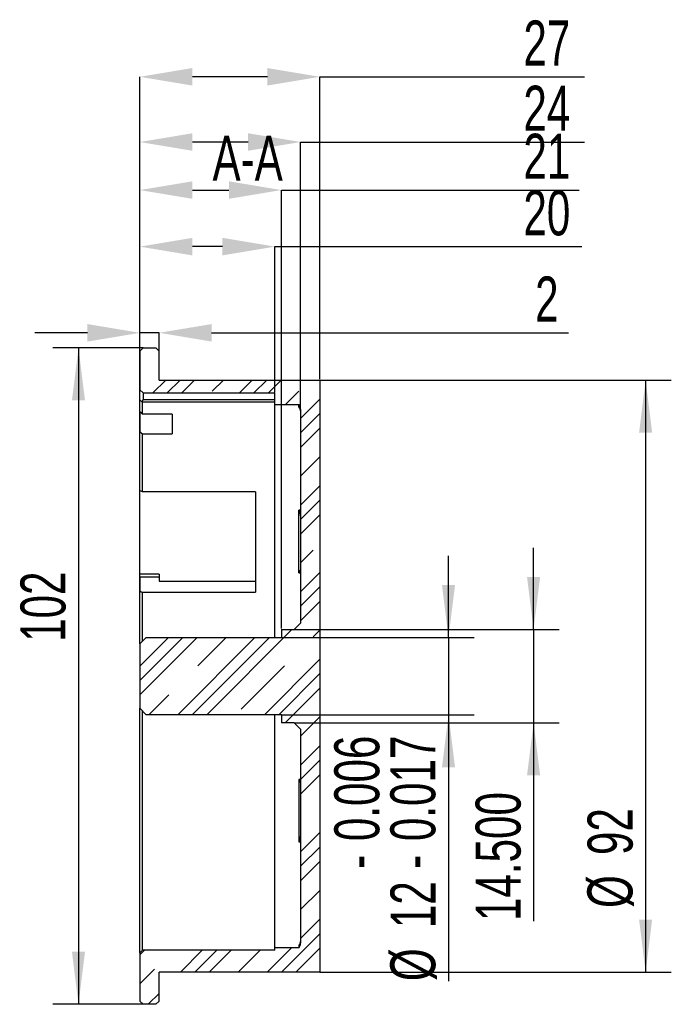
# Model space of a CAD drawing. Header units: millimetres. Extents: x 27 to 218, y 20 to 180.
# Tile 7 of 7: x 167 to 218, y 85 to 161. Entities that reach past the tile are written whole.
import ezdxf

# ---------------------------------------------------------------- set-up
doc = ezdxf.new("R2010")
doc.units = ezdxf.units.MM
doc.header["$PDSIZE"] = -1
doc.layers.add('图框', color=7, linetype='Continuous')
doc.styles.add('SLDTEXTSTYLE1', font='TXT', dxfattribs={"width": 0.7})
doc.dimstyles.new('SLDDIMSTYLE10', dxfattribs={"dimtxt": 3.5, "dimasz": 4.08, "dimexe": 0, "dimexo": 0.0625, "dimgap": 0.875, "dimtad": 2, "dimdec": 3, "dimlfac": 2, "dimrnd": 1e-09, "dimzin": 12, "dimdsep": 46, "dimtxsty": 'SLDTEXTSTYLE1', "dimsah": 1, "dimcen": 0.09, "dimadec": 0, "dimazin": 3, "dimtol": 1, "dimtp": -0.006, "dimtm": 0.017, "dimtfac": 1, "dimtdec": 3, "dimtmove": 0, "dimatfit": 0, "dimfxl": 1, "dimfrac": 2, "dimtolj": 1, "dimarcsym": 0})
doc.dimstyles.new('SLDDIMSTYLE7', dxfattribs={"dimtxt": 3.5, "dimasz": 4.08, "dimexe": 0, "dimexo": 0.0625, "dimgap": 0.875, "dimtad": 2, "dimdec": 3, "dimlfac": 2, "dimrnd": 1e-09, "dimzin": 12, "dimdsep": 46, "dimtxsty": 'SLDTEXTSTYLE1', "dimsah": 1, "dimcen": 0.09, "dimadec": 0, "dimazin": 3, "dimtfac": 1, "dimtdec": 3, "dimtofl": 0, "dimtmove": 0, "dimatfit": 3, "dimfxl": 1, "dimfrac": 2, "dimtolj": 1, "dimtzin": 12, "dimarcsym": 0})
doc.dimstyles.new('SLDDIMSTYLE8', dxfattribs={"dimtxt": 3.5, "dimasz": 4.08, "dimexe": 0, "dimexo": 0.0625, "dimgap": 0.875, "dimtad": 2, "dimdec": 3, "dimlfac": 2, "dimrnd": 1e-09, "dimzin": 4, "dimdsep": 46, "dimtxsty": 'SLDTEXTSTYLE1', "dimsah": 1, "dimcen": 0.09, "dimadec": 0, "dimazin": 1, "dimtfac": 1, "dimtdec": 3, "dimtmove": 0, "dimatfit": 0, "dimfxl": 1, "dimfrac": 2, "dimtolj": 1, "dimtzin": 12, "dimarcsym": 0})
doc.dimstyles.new('SLDDIMSTYLE9', dxfattribs={"dimtxt": 3.5, "dimasz": 4.08, "dimexe": 0, "dimexo": 0.0625, "dimgap": 0.875, "dimtad": 2, "dimdec": 3, "dimlfac": 2, "dimrnd": 1e-09, "dimzin": 12, "dimdsep": 46, "dimtxsty": 'SLDTEXTSTYLE1', "dimsah": 1, "dimcen": 0.09, "dimadec": 0, "dimazin": 3, "dimtfac": 1, "dimtdec": 3, "dimtmove": 0, "dimatfit": 0, "dimfxl": 1, "dimfrac": 2, "dimtolj": 1, "dimtzin": 12, "dimarcsym": 0})

# ---------------------------------------------------------------- blocks, each defined once
blk = doc.blocks.new('_D_7')
at = {"layer": '图框'}
for p, q in [((176.476, 135.833), (169.452, 135.833)), ((171.452, 135.833), (171.452, 84.833)), ((176.476, 84.833), (169.452, 84.833))]:
    blk.add_line(p, q, dxfattribs=at)
for points in [[(171.452, 135.833), (170.944, 131.753), (171.96, 131.753)], [(171.452, 84.833), (171.96, 88.913), (170.944, 88.913)]]:
    blk.add_solid(points, dxfattribs=at)
at = {"layer": '图框', "insert": (166.941, 112.994), "char_height": 3.5, "attachment_point": 1, "rotation": 90, "style": 'SLDTEXTSTYLE1'}
blk.add_mtext('102', dxfattribs=at)
blk = doc.blocks.new('_D_8')
at = {"layer": '图框'}
for p, q in [((206.842, 113.958), (206.842, 120.308)), ((188.226, 113.958), (208.842, 113.958)), ((206.842, 113.958), (206.842, 106.708)), ((188.226, 106.708), (208.842, 106.708)), ((206.842, 106.708), (206.842, 91.303))]:
    blk.add_line(p, q, dxfattribs=at)
for points in [[(206.842, 113.958), (207.35, 118.038), (206.334, 118.038)], [(206.842, 106.708), (206.334, 102.628), (207.35, 102.628)]]:
    blk.add_solid(points, dxfattribs=at)
at = {"layer": '图框', "insert": (202.331, 91.303), "char_height": 3.5, "attachment_point": 1, "rotation": 90, "style": 'SLDTEXTSTYLE1'}
blk.add_mtext('14.500', dxfattribs=at)
blk = doc.blocks.new('_D_9')
at = {"layer": 'Defpoints', "color": 0}
for p in [(176.226, 143.705), (186.726, 132.333), (176.226, 129.345)]:
    blk.add_point(p, dxfattribs=at)
at = {"layer": '图框', "color": 0, "lineweight": -2}
for p, q in [((176.226, 129.408), (176.226, 143.705)), ((182.646, 143.705), (180.306, 143.705)), ((186.726, 132.396), (186.726, 143.705)), ((186.726, 143.705), (210.584, 143.705))]:
    blk.add_line(p, q, dxfattribs=at)
at = {"layer": '图框', "color": 0}
for points in [[(180.306, 144.385), (180.306, 143.025), (176.226, 143.705)], [(182.646, 143.025), (182.646, 144.385), (186.726, 143.705)]]:
    blk.add_solid(points, dxfattribs=at)
at = {"layer": '图框', "color": 0, "insert": (207.872, 148.08), "char_height": 3.5, "attachment_point": 2, "style": 'SLDTEXTSTYLE1'}
blk.add_mtext('\\A1;20', dxfattribs=at)
blk = doc.blocks.new('_D_10')
at = {"layer": 'Defpoints', "color": 0}
for p in [(176.226, 137.007), (176.226, 135.583), (177.726, 135.583)]:
    blk.add_point(p, dxfattribs=at)
at = {"layer": '图框', "color": 0, "lineweight": -2}
for p, q in [((172.146, 137.007), (168.066, 137.007)), ((176.226, 135.646), (176.226, 137.007)), ((177.726, 137.007), (176.226, 137.007)), ((177.726, 135.646), (177.726, 137.007)), ((181.806, 137.007), (209.563, 137.007))]:
    blk.add_line(p, q, dxfattribs=at)
at = {"layer": '图框', "color": 0}
for points in [[(172.146, 136.327), (172.146, 137.687), (176.226, 137.007)], [(181.806, 137.687), (181.806, 136.327), (177.726, 137.007)]]:
    blk.add_solid(points, dxfattribs=at)
at = {"layer": '图框', "color": 0, "insert": (207.872, 141.382), "char_height": 3.5, "attachment_point": 2, "style": 'SLDTEXTSTYLE1'}
blk.add_mtext('\\A1;2', dxfattribs=at)
blk = doc.blocks.new('_D_11')
at = {"layer": 'Defpoints', "color": 0}
for p in [(176.226, 156.9), (176.226, 135.583), (190.226, 133.333)]:
    blk.add_point(p, dxfattribs=at)
at = {"layer": '图框', "color": 0, "lineweight": -2}
for p, q in [((176.226, 135.646), (176.226, 156.9)), ((186.146, 156.9), (180.306, 156.9)), ((190.226, 133.396), (190.226, 156.9)), ((190.226, 156.9), (210.788, 156.9))]:
    blk.add_line(p, q, dxfattribs=at)
at = {"layer": '图框', "color": 0}
for points in [[(180.306, 157.58), (180.306, 156.22), (176.226, 156.9)], [(186.146, 156.22), (186.146, 157.58), (190.226, 156.9)]]:
    blk.add_solid(points, dxfattribs=at)
at = {"layer": '图框', "color": 0, "insert": (207.872, 161.275), "char_height": 3.5, "attachment_point": 2, "style": 'SLDTEXTSTYLE1'}
blk.add_mtext('\\A1;27', dxfattribs=at)
blk = doc.blocks.new('_D_12')
at = {"layer": 'Defpoints', "color": 0}
for p in [(187.226, 148.099), (187.226, 113.958), (176.226, 112.833)]:
    blk.add_point(p, dxfattribs=at)
at = {"layer": '图框', "color": 0, "lineweight": -2}
for p, q in [((176.226, 112.896), (176.226, 148.099)), ((180.306, 148.099), (183.146, 148.099)), ((187.226, 114.021), (187.226, 148.099)), ((187.226, 148.099), (210.38, 148.099))]:
    blk.add_line(p, q, dxfattribs=at)
at = {"layer": '图框', "color": 0}
for points in [[(180.306, 148.779), (180.306, 147.419), (176.226, 148.099)], [(183.146, 147.419), (183.146, 148.779), (187.226, 148.099)]]:
    blk.add_solid(points, dxfattribs=at)
at = {"layer": '图框', "color": 0, "insert": (207.872, 152.474), "char_height": 3.5, "attachment_point": 2, "style": 'SLDTEXTSTYLE1'}
blk.add_mtext('\\A1;21', dxfattribs=at)
blk = doc.blocks.new('_D_13')
at = {"layer": 'Defpoints', "color": 0}
for p in [(176.226, 151.833), (188.726, 131.083), (176.226, 112.833)]:
    blk.add_point(p, dxfattribs=at)
at = {"layer": '图框', "color": 0, "lineweight": -2}
for p, q in [((176.226, 112.896), (176.226, 151.833)), ((184.646, 151.833), (180.306, 151.833)), ((188.726, 131.146), (188.726, 151.833)), ((188.726, 151.833), (210.788, 151.833))]:
    blk.add_line(p, q, dxfattribs=at)
at = {"layer": '图框', "color": 0}
for points in [[(180.306, 152.513), (180.306, 151.153), (176.226, 151.833)], [(184.646, 151.153), (184.646, 152.513), (188.726, 151.833)]]:
    blk.add_solid(points, dxfattribs=at)
at = {"layer": '图框', "color": 0, "insert": (207.872, 156.208), "char_height": 3.5, "attachment_point": 2, "style": 'SLDTEXTSTYLE1'}
blk.add_mtext('\\A1;24', dxfattribs=at)
blk = doc.blocks.new('_D_14')
at = {"layer": '图框'}
for p, q in [((200.226, 113.333), (200.226, 119.683)), ((187.226, 113.333), (202.226, 113.333)), ((200.226, 113.333), (200.226, 107.333)), ((187.226, 107.333), (202.226, 107.333)), ((200.226, 107.333), (200.226, 86.635))]:
    blk.add_line(p, q, dxfattribs=at)
for points in [[(200.226, 113.333), (200.734, 117.413), (199.718, 117.413)], [(200.226, 107.333), (199.718, 103.253), (200.734, 103.253)]]:
    blk.add_solid(points, dxfattribs=at)
at = {"layer": '图框', "char_height": 3.5, "attachment_point": 1, "rotation": 90, "style": 'SLDTEXTSTYLE1'}
for s, insert in [('0.006', (191.344, 97.511)), ('0.017', (195.7, 97.511)), ('-', (191.344, 95.353)), ('-', (195.7, 95.353)), ('12', (195.715, 90.75)), ('%%c', (195.7, 86.635))]:
    blk.add_mtext(s, dxfattribs=dict(at, insert=insert))
blk = doc.blocks.new('_D_15')
at = {"layer": '图框'}
for p, q in [((190.226, 133.333), (217.553, 133.333)), ((215.553, 133.333), (215.553, 87.333)), ((190.226, 87.333), (217.553, 87.333))]:
    blk.add_line(p, q, dxfattribs=at)
for points in [[(215.553, 133.333), (215.045, 129.253), (216.061, 129.253)], [(215.553, 87.333), (216.061, 91.413), (215.045, 91.413)]]:
    blk.add_solid(points, dxfattribs=at)
at = {"layer": '图框', "char_height": 3.5, "attachment_point": 1, "rotation": 90, "style": 'SLDTEXTSTYLE1'}
for s, insert in [('92', (211.041, 96.432)), ('%%c', (211.026, 92.318))]:
    blk.add_mtext(s, dxfattribs=dict(at, insert=insert))

msp = doc.modelspace()

# ---------------------------------------------------------------- hatches: boundary and pattern name
at = {"layer": '图框', "linetype": 'Continuous', "lineweight": 18}
h = msp.add_hatch(dxfattribs=at)
h.set_pattern_fill('CLAY', color=256, angle=45, style=0)
edge = h.paths.add_edge_path(flags=0)
edge.add_line((186.72628113, 89.23348188), (186.72628113, 89.03348188))
edge.add_line((186.72628113, 89.03348188), (176.42628113, 89.03348188))
edge.add_line((176.42628113, 89.03348188), (176.22628113, 88.83348188))
edge.add_line((176.22628113, 88.83348188), (176.22628113, 85.08348188))
edge.add_line((176.22628113, 85.08348188), (176.47628113, 84.83348188))
edge.add_line((176.47628113, 84.83348188), (177.47628113, 84.83348188))
edge.add_line((177.47628113, 84.83348188), (177.72628113, 85.08348188))
edge.add_line((177.72628113, 85.08348188), (177.72628113, 87.33348188))
edge.add_line((177.72628113, 87.33348188), (190.22628113, 87.33348188))
edge.add_line((190.22628113, 87.33348188), (190.22628113, 133.33348188))
edge.add_line((190.22628113, 133.33348188), (177.72628113, 133.33348188))
edge.add_line((177.72628113, 133.33348188), (177.72628113, 135.58348188))
edge.add_line((177.72628113, 135.58348188), (177.47628113, 135.83348188))
edge.add_line((177.47628113, 135.83348188), (176.47628113, 135.83348188))
edge.add_line((176.47628113, 135.83348188), (176.22628113, 135.58348188))
edge.add_line((176.22628113, 135.58348188), (176.22628113, 132.58348188))
edge.add_line((176.22628113, 132.58348188), (176.47628113, 132.33348188))
edge.add_line((176.47628113, 132.33348188), (186.72628113, 132.33348188))
edge.add_line((186.72628113, 132.33348188), (186.72628113, 131.43348188))
edge.add_line((186.72628113, 131.43348188), (188.58335255, 131.43348188))
edge.add_arc((188.22628113, 131.08348188), 0.5, 0, 44.4270040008, ccw=False)
edge.add_line((188.72628113, 131.08348188), (188.72628113, 114.45848188))
edge.add_line((188.72628113, 114.45848188), (188.22628113, 113.95848188))
edge.add_line((188.22628113, 113.95848188), (187.22628113, 113.95848188))
edge.add_line((187.22628113, 113.95848188), (187.22628113, 113.33348188))
edge.add_line((187.22628113, 113.33348188), (176.72628113, 113.33348188))
edge.add_line((176.72628113, 113.33348188), (176.22628113, 112.83348188))
edge.add_line((176.22628113, 112.83348188), (176.22628113, 107.83348188))
edge.add_line((176.22628113, 107.83348188), (176.72628113, 107.33348188))
edge.add_line((176.72628113, 107.33348188), (187.22628113, 107.33348188))
edge.add_line((187.22628113, 107.33348188), (187.22628113, 106.70848188))
edge.add_line((187.22628113, 106.70848188), (188.22628113, 106.70848188))
edge.add_line((188.22628113, 106.70848188), (188.72628113, 106.20848188))
edge.add_line((188.72628113, 106.20848188), (188.72628113, 89.58348188))
edge.add_arc((188.22628113, 89.58348188), 0.5, 315.5729959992, 360, ccw=False)
edge.add_line((188.58335255, 89.23348188), (186.72628113, 89.23348188))

# ---------------------------------------------------------------- linework, layer by layer
at = {"color": 7, "linetype": 'Continuous', "lineweight": 25}
for p, q in [((176.22628113, 135.58348188), (176.47628113, 135.83348188)), ((176.22628113, 135.58348188), (176.22628113, 132.58348188)), ((176.47628113, 135.83348188), (177.47628113, 135.83348188)), ((177.47628113, 135.83348188), (177.72628113, 135.58348188)), ((177.72628113, 133.33348188), (177.72628113, 135.58348188)), ((177.72628113, 133.33348188), (190.22628113, 133.33348188)), ((190.22628113, 133.33348188), (190.22628113, 87.33348188)), ((176.47628113, 132.33348188), (176.22628113, 132.58348188)), ((176.22628113, 131.81129252), (176.22628113, 132.58348188)), ((176.36564105, 131.65651687), (176.22628113, 131.81129252)), ((176.22628113, 131.81089785), (176.22628113, 131.81129252)), ((176.22628113, 130.87612969), (176.22628113, 131.81089785)), ((176.42628113, 131.6091754), (176.42379515, 131.6135913)), ((186.72628113, 131.6091754), (176.42628113, 131.6091754)), ((176.47628113, 132.33348188), (186.72628113, 132.33348188)), ((176.47628113, 132.33348188), (176.47628113, 131.83936424)), ((176.47628113, 131.83936424), (186.72628113, 131.83936424)), ((186.72628113, 131.43348188), (186.72628113, 132.33348188)), ((176.22628113, 130.87612969), (176.22628113, 129.34539596)), ((186.72628113, 113.33348188), (186.72628113, 131.43348188)), ((186.72628113, 131.43348188), (188.58335255, 131.43348188)), ((188.58335255, 131.24635788), (188.58335255, 131.43348188)), ((188.72628113, 131.08348188), (188.72628113, 114.45848188)), ((178.72628113, 130.69054148), (176.42627905, 130.69054148)), ((178.72628113, 130.69054148), (178.72628113, 129.15980775)), ((176.22628113, 124.74249422), (176.22628113, 129.34539596)), ((176.42627905, 129.15980775), (178.72628113, 129.15980775)), ((185.22628113, 124.64020714), (176.42628113, 124.64020714)), ((185.22628113, 124.64020714), (185.22628113, 116.84597851)), ((188.72628113, 123.21813181), (188.58335255, 123.21813181)), ((188.58335255, 118.36170796), (188.58335255, 123.21813181)), ((177.72628113, 118.2562795), (176.22628113, 118.2562795)), ((176.22628113, 118.05531761), (176.22628113, 118.2562795)), ((176.22628113, 118.05531761), (177.72628113, 118.05531761)), ((176.22628113, 118.05531761), (176.22628113, 116.94826559)), ((177.72628113, 118.2562795), (177.72628113, 118.05531761)), ((177.72628113, 118.05531761), (177.72628113, 117.71411114)), ((188.58335255, 118.36170796), (188.72628113, 118.36170796)), ((177.72628113, 117.71411114), (185.22628113, 117.71411114)), ((176.22628113, 112.83348188), (176.22628113, 116.94826559)), ((176.42628113, 113.03348188), (176.42628113, 116.84597851)), ((176.42628113, 116.84597851), (185.22628113, 116.84597851)), ((188.22628113, 113.95848188), (188.72628113, 114.45848188)), ((176.22628113, 112.83348188), (176.72628113, 113.33348188)), ((176.72628113, 113.33348188), (187.22628113, 113.33348188)), ((187.22628113, 113.95848188), (187.22628113, 113.33348188)), ((187.22628113, 113.95848188), (188.22628113, 113.95848188)), ((176.22628113, 112.83348188), (176.22628113, 107.83348188)), ((176.72628113, 107.33348188), (176.22628113, 107.83348188)), ((176.22628113, 88.83348188), (176.22628113, 107.83348188)), ((176.42628113, 89.03348188), (176.42628113, 107.63348188)), ((187.22628113, 107.33348188), (176.72628113, 107.33348188)), ((186.72628113, 89.23348188), (186.72628113, 107.33348188)), ((187.22628113, 107.33348188), (187.22628113, 106.70848188)), ((188.22628113, 106.70848188), (187.22628113, 106.70848188)), ((188.72628113, 106.20848188), (188.22628113, 106.70848188)), ((188.72628113, 106.20848188), (188.72628113, 89.58348188)), ((188.72628113, 102.30525581), (188.58335255, 102.30525581)), ((188.58335255, 102.30525581), (188.58335255, 97.44883196)), ((188.58335255, 97.44883196), (188.72628113, 97.44883196)), ((176.42628113, 89.03348188), (176.22628113, 88.83348188)), ((176.22628113, 88.83348188), (176.22628113, 85.08348188)), ((186.72628113, 89.03348188), (176.42628113, 89.03348188)), ((188.58335255, 89.23348188), (186.72628113, 89.23348188)), ((186.72628113, 89.03348188), (186.72628113, 89.23348188)), ((188.58335255, 89.42060589), (188.58335255, 89.23348188)), ((190.22628113, 87.33348188), (177.72628113, 87.33348188)), ((177.72628113, 85.08348188), (177.72628113, 87.33348188)), ((176.47628113, 84.83348188), (176.22628113, 85.08348188)), ((177.72628113, 85.08348188), (177.47628113, 84.83348188)), ((177.47628113, 84.83348188), (176.47628113, 84.83348188))]:
    msp.add_line(p, q, dxfattribs=at)
at = {"color": 7, "linetype": 'Continuous', "lineweight": 25, "flags": 128}
for points in [[(176.42379515, 131.6135913), (176.40450601, 131.62968263), (176.36564105, 131.65651687)], [(176.42627905, 130.69054148), (176.42627905, 130.87704938), (176.42627906, 131.04335442), (176.42627906, 131.18929306), (176.42627907, 131.31472177), (176.42627908, 131.41951722), (176.42627909, 131.50357633), (176.4262791, 131.56681646), (176.42628113, 131.6091754)], [(176.42627905, 130.69054148), (176.31437232, 130.79438814), (176.22628113, 130.87612969)], [(188.72628113, 130.95790362), (188.68379219, 131.13155467), (188.58335255, 131.24635788)], [(176.22628113, 129.34539596), (176.33837203, 129.2413841), (176.42627905, 129.15980775)], [(176.42628113, 124.64020714), (176.42628113, 125.31211267), (176.42628113, 125.95574581), (176.42628113, 126.56989172), (176.42628113, 127.15339117), (176.42628113, 127.70514281), (176.42628113, 128.2241052), (176.42628113, 128.70929878), (176.42627905, 129.15980775)], [(176.42628113, 124.64020714), (176.31442427, 124.69742014), (176.22628113, 124.74249422)], [(188.58335255, 123.21813181), (188.6836424, 122.9267019), (188.72628113, 122.61972316)], [(188.72628113, 118.67166235), (188.68379219, 118.53923657), (188.58335255, 118.36170796)], [(176.22628113, 116.94826559), (176.33842401, 116.8909172), (176.42628113, 116.84597851)], [(188.58335255, 102.30525581), (188.6836424, 102.12819785), (188.72628113, 101.99530142)], [(188.72628113, 98.04724061), (188.68379219, 97.74116379), (188.58335255, 97.44883196)], [(188.58335255, 89.42060589), (188.6836424, 89.53497783), (188.72628113, 89.70906015)]]:
    msp.add_lwpolyline(points, dxfattribs=at)
at = {"color": 7, "linetype": 'Continuous', "lineweight": 25}
for centre, radius, start, end in [((176.26283687, 131.84362076), 0.21348669, 298.786581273, 358.8575533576), ((188.22628113, 131.08348188), 0.5, 0, 44.4270040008), ((188.22628113, 89.58348188), 0.5, 315.5729959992, 0)]:
    msp.add_arc(centre, radius, start, end, dxfattribs=at)

# ---------------------------------------------------------------- texts
at = {"layer": '图框', "insert": (184.6066649, 152.32023417), "char_height": 3.5, "attachment_point": 2, "style": 'SLDTEXTSTYLE1'}
msp.add_mtext('A-A', dxfattribs=at)

# ---------------------------------------------------------------- dimensions: what is measured, and where the dimension line sits
at = {"layer": '图框'}
for base, p1, p2, text, dimstyle, picture, middle in [((176.22628113, 156.90018759), (190.22628113, 133.33348188), (176.22628113, 135.58348188), '27', 'SLDDIMSTYLE7', '_D_11', (207.8717374, 156.90018759)), ((176.22628113, 151.83349438), (188.72628113, 131.08348188), (176.22628113, 112.83348188), '24', 'SLDDIMSTYLE7', '_D_13', (207.8717374, 151.83349438)), ((187.22628113, 148.09894979), (176.22628113, 112.83348188), (187.22628113, 113.95848188), '21', 'SLDDIMSTYLE7', '_D_12', (207.8717374, 148.09894979)), ((176.22628113, 143.70451988), (186.72628113, 132.33348188), (176.22628113, 129.34539596), '20', 'SLDDIMSTYLE7', '_D_9', (207.8717374, 143.70451988)), ((176.22628113, 137.00703539), (177.72628113, 135.58348188), (176.22628113, 135.58348188), '2', 'SLDDIMSTYLE9', '_D_10', (207.8717374, 137.00703539))]:
    dim = msp.add_linear_dim(base=base, p1=p1, p2=p2, text=text, dimstyle=dimstyle, override={"dimtxsty": 'SLDTEXTSTYLE1'}, dxfattribs=at)
    dim.commit()
    dim.dimension.update_dxf_attribs({"geometry": picture, "text_midpoint": middle, "dimtype": 160})
for base, p1, p2, angle, dimstyle, picture, middle in [((171.45231502, 84.83348188), (176.47628113, 135.83348188), (176.47628113, 84.83348188), 270.0000000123, 'SLDDIMSTYLE7', '_D_7', (171.45231501, 115.2978493)), ((206.84225655, 106.70848188), (188.22628113, 113.95848188), (188.22628113, 106.70848188), 90, 'SLDDIMSTYLE8', '_D_8', (206.84225655, 95.90857527))]:
    dim = msp.add_linear_dim(base=base, p1=p1, p2=p2, angle=angle, dimstyle=dimstyle, dxfattribs=at)
    dim.commit()
    dim.dimension.update_dxf_attribs({"geometry": picture, "text_midpoint": middle, "dimtype": 160})
for base, p1, p2, dimstyle, picture, middle in [((215.55260397, 87.33348188), (190.22628113, 133.33348188), (190.22628113, 87.33348188), 'SLDDIMSTYLE7', '_D_15', (215.55260397, 95.90857527)), ((200.22629363, 107.33348188), (187.22628113, 113.33348188), (187.22628113, 107.33348188), 'SLDDIMSTYLE10', '_D_14', (200.22629363, 95.90857527))]:
    dim = msp.add_linear_dim(base=base, p1=p1, p2=p2, angle=90, text='%%c<>', dimstyle=dimstyle, dxfattribs=at)
    dim.commit()
    dim.dimension.update_dxf_attribs({"geometry": picture, "text_midpoint": middle, "dimtype": 160})

doc.saveas('drawing.dxf')
